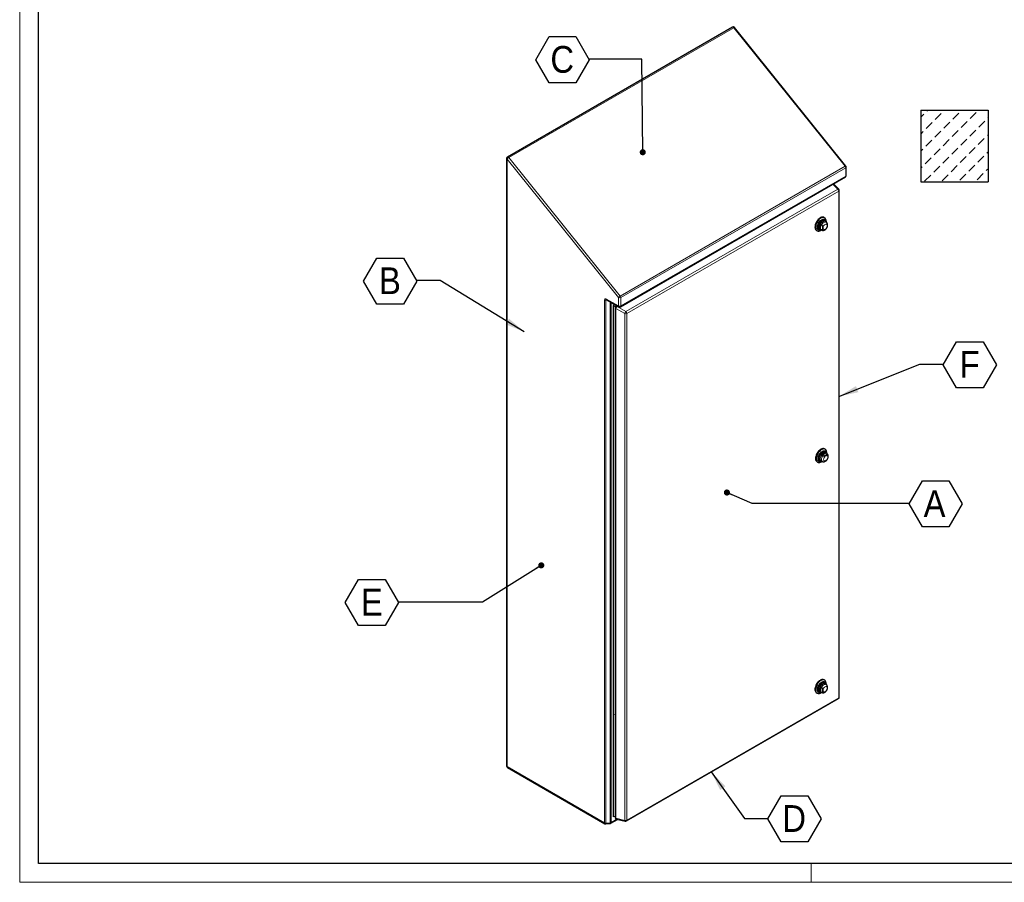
# Model space of a CAD drawing. Header units: millimetres. Extents: x 0 to 5887, y -1 to 4157.
# Tile 1 of 6: x 0 to 1838, y -1 to 1610. Entities that reach past the tile are written whole.
import ezdxf

# ---------------------------------------------------------------- set-up
doc = ezdxf.new("R2010")
doc.units = ezdxf.units.MM
doc.header["$LTSCALE"] = 7
doc.layers.add('FORMAT', color=7, linetype='Continuous')
doc.styles.add('SLDTEXTSTYLE3', font='Gothic.ttf', dxfattribs={"width": 0.913})
doc.styles.get("Standard").update_dxf_attribs({"font": 'Gothic.ttf'})
doc.dimstyles.new('SLDDIMSTYLE10', dxfattribs={"dimtxt": 0.18, "dimasz": 11.397436, "dimexe": 0, "dimexo": 0.0625, "dimgap": 0, "dimtad": 0, "dimtih": 1, "dimtoh": 1, "dimdec": 0, "dimrnd": 1e-09, "dimzin": 0, "dimdsep": 46, "dimtxsty": 'STANDARD', "dimblk1": 'DOT', "dimblk2": 'DOT', "dimsah": 1, "dimcen": 0.09, "dimadec": 0, "dimazin": 0, "dimtfac": 11.397436, "dimtdec": 0, "dimtofl": 0, "dimtmove": 0, "dimatfit": 3, "dimldrblk": 'DOT', "dimfxl": 1, "dimfrac": 2, "dimtolj": 1, "dimtzin": 0, "dimarcsym": 0})
doc.dimstyles.new('SLDDIMSTYLE9', dxfattribs={"dimtxt": 0.18, "dimasz": 37.041667, "dimexe": 0, "dimexo": 0.0625, "dimgap": 0, "dimtad": 0, "dimtih": 1, "dimtoh": 1, "dimdec": 0, "dimrnd": 1e-09, "dimzin": 0, "dimdsep": 46, "dimtxsty": 'STANDARD', "dimsah": 1, "dimcen": 0.09, "dimadec": 0, "dimazin": 0, "dimtfac": 37.041667, "dimtdec": 0, "dimtofl": 0, "dimtmove": 0, "dimatfit": 3, "dimfxl": 1, "dimfrac": 2, "dimtolj": 1, "dimtzin": 0, "dimarcsym": 0})

# ---------------------------------------------------------------- blocks, each defined once
blk = doc.blocks.new('SW_HATCH_0')
at = {"color": 0, "linetype": 'Continuous', "lineweight": 18}
for p, q in [((0, 0), (1.7, 1.7)), ((32.7, 1), (33.4, 1.7)), ((-11.2, -11.2), (-5.6, -5.6)), ((15.9, -15.9), (27.1, -4.6)), ((48.6, -14.9), (59.8, -3.7)), ((81.3, -13.9), (92.5, -2.7)), ((114, -13), (114.5, -12.5)), ((-1, -32.7), (10.3, -21.5)), ((31.7, -31.7), (43, -20.5)), ((47.6, -47.6), (58.9, -36.4)), ((64.5, -30.8), (75.7, -19.6)), ((80.3, -46.7), (91.6, -35.4)), ((97.2, -29.8), (108.4, -18.6)), ((-11.2, -43), (-6.6, -38.3)), ((-1.9, -65.4), (9.3, -54.2)), ((14.9, -48.6), (26.1, -37.4)), ((30.8, -64.5), (42, -53.2)), ((63.5, -63.5), (74.7, -52.3)), ((96.2, -62.5), (107.4, -51.3)), ((113.1, -45.7), (114.5, -44.2)), ((-11.2, -74.7), (-7.5, -71)), ((13.9, -81.3), (25.2, -70.1)), ((46.7, -80.3), (57.9, -69.1)), ((79.4, -79.4), (90.6, -68.1)), ((-2.9, -98.1), (8.3, -86.9)), ((29.8, -97.2), (41, -86)), ((62.5, -96.2), (73.8, -85)), ((95.2, -95.2), (106.5, -84)), ((112.1, -78.4), (114.5, -76)), ((-11.2, -106.5), (-8.5, -103.8)), ((13, -114), (24.2, -102.8)), ((45.7, -113.1), (56.9, -101.8)), ((78.4, -112.1), (89.6, -100.9)), ((111.1, -111.1), (114.5, -107.7)), ((-3.9, -130.9), (7.4, -119.6)), ((28.9, -129.9), (40.1, -118.7)), ((61.6, -128.9), (72.8, -117.7)), ((94.3, -128), (105.5, -116.7))]:
    blk.add_line(p, q, dxfattribs=at)
blk = doc.blocks.new('SW_NOTE_0_13')
at = {"layer": 'FORMAT', "color": 0}
for p, q in [((-99.2, -0.8), (-74.4, 42.2)), ((-74.4, 42.2), (-24.8, 42.2)), ((-24.8, 42.2), (0, -0.8)), ((-74.4, -43.7), (-99.2, -0.8)), ((0, -0.8), (-24.8, -43.7)), ((-24.8, -43.7), (-74.4, -43.7))]:
    blk.add_line(p, q, dxfattribs=at)
at = {"layer": 'FORMAT', "color": 0, "insert": (-50, 24.8), "char_height": 50, "attachment_point": 2, "style": 'SLDTEXTSTYLE3'}
blk.add_mtext('B', dxfattribs=at)
blk = doc.blocks.new('SW_NOTE_0_14')
at = {"layer": 'FORMAT', "color": 0}
for p, q in [((0, -0.8), (24.8, 42.2)), ((24.8, 42.2), (74.4, 42.2)), ((74.4, 42.2), (99.2, -0.8)), ((24.8, -43.7), (0, -0.8)), ((99.2, -0.8), (74.4, -43.7)), ((74.4, -43.7), (24.8, -43.7))]:
    blk.add_line(p, q, dxfattribs=at)
at = {"layer": 'FORMAT', "color": 0, "insert": (47.6, 24.8), "char_height": 50, "attachment_point": 2, "style": 'SLDTEXTSTYLE3'}
blk.add_mtext('A', dxfattribs=at)
blk = doc.blocks.new('_Dot')
at = {"color": 0, "linetype": 'ByBlock', "lineweight": -2}
blk.add_line((-0.5, 0), (-1, 0), dxfattribs=at)
at = {"color": 0, "linetype": 'ByBlock', "const_width": 0.5}
blk.add_lwpolyline([(-0.25, 0, 1), (0.25, 0, 1)], format="xyb", close=True, dxfattribs=at)
blk = doc.blocks.new('SW_NOTE_0_15')
at = {"layer": 'FORMAT', "color": 0}
for p, q in [((-99.2, -0.8), (-74.4, 42.2)), ((-74.4, 42.2), (-24.8, 42.2)), ((-24.8, 42.2), (0, -0.8)), ((-74.4, -43.7), (-99.2, -0.8)), ((0, -0.8), (-24.8, -43.7)), ((-24.8, -43.7), (-74.4, -43.7))]:
    blk.add_line(p, q, dxfattribs=at)
at = {"layer": 'FORMAT', "color": 0, "insert": (-49.5, 24.8), "char_height": 50, "attachment_point": 2, "style": 'SLDTEXTSTYLE3'}
blk.add_mtext('E', dxfattribs=at)
blk = doc.blocks.new('SW_NOTE_0_16')
at = {"layer": 'FORMAT', "color": 0}
for p, q in [((0, -0.8), (24.8, 42.2)), ((24.8, 42.2), (74.4, 42.2)), ((74.4, 42.2), (99.2, -0.8)), ((24.8, -43.7), (0, -0.8)), ((99.2, -0.8), (74.4, -43.7)), ((74.4, -43.7), (24.8, -43.7))]:
    blk.add_line(p, q, dxfattribs=at)
at = {"layer": 'FORMAT', "color": 0, "insert": (49.1, 24.8), "char_height": 50, "attachment_point": 2, "style": 'SLDTEXTSTYLE3'}
blk.add_mtext('F', dxfattribs=at)
blk = doc.blocks.new('SW_NOTE_0_17')
at = {"layer": 'FORMAT', "color": 0}
for p, q in [((-99.2, -0.8), (-74.4, 42.2)), ((-74.4, 42.2), (-24.8, 42.2)), ((-24.8, 42.2), (0, -0.8)), ((-74.4, -43.7), (-99.2, -0.8)), ((0, -0.8), (-24.8, -43.7)), ((-24.8, -43.7), (-74.4, -43.7))]:
    blk.add_line(p, q, dxfattribs=at)
at = {"layer": 'FORMAT', "color": 0, "insert": (-50.1, 24.8), "char_height": 50, "attachment_point": 2, "style": 'SLDTEXTSTYLE3'}
blk.add_mtext('C', dxfattribs=at)
blk = doc.blocks.new('SW_NOTE_0_18')
at = {"layer": 'FORMAT', "color": 0}
for p, q in [((0, -0.8), (24.8, 42.2)), ((24.8, 42.2), (74.4, 42.2)), ((74.4, 42.2), (99.2, -0.8)), ((24.8, -43.7), (0, -0.8)), ((99.2, -0.8), (74.4, -43.7)), ((74.4, -43.7), (24.8, -43.7))]:
    blk.add_line(p, q, dxfattribs=at)
at = {"layer": 'FORMAT', "color": 0, "insert": (49, 24.8), "char_height": 50, "attachment_point": 2, "style": 'SLDTEXTSTYLE3'}
blk.add_mtext('D', dxfattribs=at)

msp = doc.modelspace()

# ---------------------------------------------------------------- linework, layer by layer
at = {"color": 7, "linetype": 'Continuous', "lineweight": 18}
for p, q in [((0.024354, 4157.430332), (0.024354, -0.569668)), ((5852.024354, 34.430332), (35.024354, 34.430332)), ((1477.024354, 34.430332), (1477.024354, -0.569668)), ((0.024354, -0.569668), (5887.024354, -0.569668))]:
    msp.add_line(p, q, dxfattribs=at)
at = {"color": 7, "linetype": 'Continuous', "lineweight": 25}
for p, q in [((35.024354, 34.430332), (35.024354, 4122.430332)), ((1330.250875, 1595.664845), (910.229447, 1353.191636)), ((1541.978339, 1336.333859), (1334.088945, 1594.946289)), ((908.729325, 1350.593489), (908.729325, 216.57432)), ((1542.640147, 1318.884511), (1542.640147, 1334.454269)), ((1121.118597, 1073.813155), (1541.140025, 1316.286364)), ((1528.796749, 1292.988761), (1518.989276, 1303.499009)), ((1529.603366, 344.918466), (1529.603366, 1290.94204)), ((1502.297498, 1239.854838), (1501.236837, 1240.467144)), ((1505.416707, 1231.703475), (1503.342101, 1232.90112)), ((1505.197561, 1231.829986), (1505.197561, 1233.44501)), ((1506.036244, 1231.252286), (1505.398728, 1231.675326)), ((1487.237975, 1216.217776), (1488.298635, 1215.60547)), ((1496.570859, 1226.161112), (1494.732381, 1227.222442)), ((1494.732381, 1218.277686), (1494.732381, 1227.222442)), ((1494.732381, 1218.277686), (1496.570859, 1217.216355)), ((1494.842792, 1218.178289), (1496.917398, 1216.980645)), ((1495.299675, 1216.299511), (1496.698252, 1217.107155)), ((1096.150295, 1086.495326), (1118.118841, 1073.813155)), ((1110.972026, 1077.938923), (1107.616507, 1076.001823)), ((1107.616507, 1076.001823), (1107.616507, 312.910038)), ((1111.934803, 1073.50867), (1107.616507, 1076.001823)), ((1111.532957, 1072.008806), (1111.532957, 120.303395)), ((1114.888437, 1075.678027), (1113.033079, 1074.606952)), ((1496.575343, 796.364407), (1504.32131, 800.836059)), ((1496.575343, 796.364407), (1498.413821, 795.303077)), ((1503.417249, 807.744165), (1502.356589, 808.356471)), ((1506.159787, 799.774728), (1504.32131, 800.836059)), ((1506.536458, 799.592802), (1504.461852, 800.790447)), ((1506.317313, 799.719313), (1506.317313, 801.334338)), ((1488.357726, 784.107103), (1489.418386, 783.494797)), ((1495.962543, 786.067617), (1498.037149, 784.869972)), ((1496.419427, 784.188838), (1497.818003, 784.996482)), ((1498.108894, 784.856951), (1498.72326, 784.576593)), ((1502.297498, 376.763034), (1501.236837, 377.37534)), ((1505.416707, 368.611672), (1503.342101, 369.809317)), ((1505.197561, 368.738182), (1505.197561, 370.353207)), ((1487.237975, 353.125972), (1488.298635, 352.513666)), ((1496.570859, 363.069308), (1494.732381, 364.130639)), ((1494.732381, 364.130639), (1494.732381, 355.185882)), ((1494.732381, 355.185882), (1496.570859, 354.124552)), ((1494.842792, 355.086486), (1496.917398, 353.888841)), ((1495.299675, 353.207708), (1496.698252, 354.015351)), ((1132.445351, 113.91188), (1528.103244, 342.32032)), ((1107.616507, 312.910038), (1107.616507, 121.396822)), ((910.229447, 213.976173), (1092.265814, 108.888815)), ((1103.097828, 109.686072), (1115.691865, 116.956454)), ((1111.532957, 121.962616), (1107.616507, 121.396822)), ((1113.857387, 117.380451), (1130.269903, 113.587082)), ((1094.069497, 108.502384), (1101.901755, 109.299641)), ((5852.024354, 34.430332), (35.024354, 34.430332))]:
    msp.add_line(p, q, dxfattribs=at)
at = {"color": 8, "linetype": 'Continuous', "lineweight": 18}
for p, q in [((1332.811414, 1594.575828), (912.789986, 1352.102619)), ((1540.700807, 1335.963398), (1332.811414, 1594.575828)), ((1117.497399, 1090.756448), (909.608005, 1349.368877)), ((909.608005, 1349.368877), (909.608005, 215.349707)), ((912.789986, 1352.102619), (1120.679379, 1093.490189)), ((1120.679379, 1093.490189), (1540.700807, 1335.963398)), ((1541.761467, 1333.229657), (1121.740039, 1090.756448)), ((1541.761467, 1317.659898), (1541.761467, 1333.229657)), ((1121.740039, 1075.186689), (1541.761467, 1317.659898)), ((1131.313837, 1064.733356), (1526.971729, 1293.141795)), ((1528.724686, 1289.717428), (1133.066793, 1061.308988)), ((1526.971729, 1293.141795), (1517.895994, 1302.867871)), ((1528.724686, 343.693854), (1528.724686, 1289.717428)), ((1496.917737, 1216.980449), (1496.570859, 1217.216355)), ((1091.644372, 110.26235), (1091.644372, 1086.43689)), ((1096.665216, 1086.198069), (1094.286637, 1085.95595)), ((1094.286637, 1085.95595), (1094.286637, 109.78141)), ((1095.528853, 1087.868861), (1117.497399, 1075.186689)), ((1117.497399, 1075.186689), (1117.497399, 1090.756448)), ((1121.740039, 1090.756448), (1121.740039, 1075.186689)), ((1102.118895, 110.578666), (1102.118895, 1083.049727)), ((1103.719271, 1082.12585), (1103.719271, 111.059606)), ((1129.224744, 1061.114941), (1112.812228, 1070.590146)), ((1112.812228, 1070.590146), (1112.812228, 118.884736)), ((1116.167612, 1074.939575), (1114.901321, 1074.208561)), ((1114.901321, 1074.208561), (1131.313837, 1064.733356)), ((1129.224744, 115.091367), (1129.224744, 1061.114941)), ((1133.066793, 1061.308988), (1133.066793, 115.285414)), ((1506.159787, 799.774728), (1506.527571, 799.597911)), ((1496.917569, 353.888742), (1496.570859, 354.124552)), ((1133.066793, 115.285414), (1528.724686, 343.693854)), ((1107.616507, 312.910038), (1111.532957, 312.062361)), ((909.608005, 215.349707), (1091.644372, 110.26235)), ((1094.286637, 109.78141), (1102.118895, 110.578666)), ((1103.719271, 111.059606), (1114.436588, 117.246582)), ((1112.812228, 118.884736), (1129.224744, 115.091367))]:
    msp.add_line(p, q, dxfattribs=at)
at = {"color": 8, "linetype": 'Continuous', "lineweight": 18, "flags": 128}
for points in [[(1332.811414, 1594.575828), (1332.299792, 1595.115899), (1331.750753, 1595.516321), (1331.201715, 1595.749805), (1330.690093, 1595.80044), (1330.250875, 1595.664845)], [(1491.150187, 1222.368796), (1491.279262, 1223.956652), (1491.661527, 1225.632515), (1492.282292, 1227.331982), (1493.117702, 1228.989743), (1494.13565, 1230.542092), (1495.29702, 1231.929373), (1496.557179, 1233.098273), (1497.867702, 1234.003873), (1499.178224, 1234.61137), (1500.438383, 1234.897419), (1501.599753, 1234.851026), (1502.617702, 1234.473976), (1503.453111, 1233.780758), (1504.073876, 1232.798011), (1504.238849, 1232.383439)], [(1503.342101, 1232.90112), (1503.114194, 1233.019279), (1502.09765, 1233.285305), (1500.949765, 1233.212812), (1499.720705, 1232.804966), (1498.464188, 1232.079594), (1497.235128, 1231.068398), (1496.087243, 1229.815571), (1495.070699, 1228.375868), (1494.229924, 1226.812211), (1493.601666, 1225.19294), (1493.213381, 1223.588824), (1493.082039, 1222.06997)], [(1496.570859, 1226.161112), (1497.515591, 1227.747046), (1498.632611, 1229.172322), (1499.869214, 1230.369691), (1501.167053, 1231.282657), (1502.464892, 1231.868144), (1503.701495, 1232.098526), (1504.818515, 1231.962934), (1505.416536, 1231.703574)], [(1495.73954, 1217.660608), (1495.29702, 1217.596051), (1494.13565, 1217.642443), (1493.117702, 1218.019494), (1492.282292, 1218.712712), (1491.661527, 1219.695459), (1491.279262, 1220.929967), (1491.150187, 1222.368796)], [(1499.399286, 1220.872326), (1499.531803, 1222.111176), (1499.920325, 1223.418602), (1500.538373, 1224.705505), (1501.343829, 1225.884185), (1502.281803, 1226.874316), (1503.288373, 1227.608422), (1504.294943, 1228.036476), (1505.232917, 1228.129307), (1506.038373, 1227.880588), (1506.656422, 1227.307268), (1507.044943, 1226.448419), (1507.17746, 1225.36257), (1507.044943, 1224.12372), (1506.656422, 1222.816294), (1506.038373, 1221.529391), (1505.232917, 1220.350711), (1504.294943, 1219.36058), (1503.288373, 1218.626473), (1502.281803, 1218.198419), (1501.343829, 1218.105589), (1500.538373, 1218.354308), (1499.920325, 1218.927628), (1499.531803, 1219.786476), (1499.399286, 1220.872326)], [(1500.212197, 800.369629), (1498.962563, 799.496562), (1497.767544, 798.358314), (1496.679369, 797.004634), (1495.745594, 795.494682), (1495.007032, 793.894452), (1494.49596, 792.273881), (1494.234715, 790.703795), (1494.234715, 789.252815), (1494.49596, 787.984356), (1495.007032, 786.953855), (1495.745594, 786.206351), (1495.962543, 786.067617)], [(1498.073378, 784.849411), (1497.512725, 785.258797), (1496.836886, 786.158537), (1496.418191, 787.344813), (1496.276396, 788.761653), (1496.418191, 790.342206), (1496.836886, 792.011896), (1497.512725, 793.691943), (1498.413821, 795.303077)], [(1504.408124, 795.497749), (1505.414694, 795.925804), (1506.352668, 796.018634), (1507.158124, 795.769915), (1507.776173, 795.196595), (1508.164694, 794.337746), (1508.297212, 793.251897), (1508.164694, 792.013047), (1507.776173, 790.705621), (1507.158124, 789.418718), (1506.352668, 788.240038), (1505.414694, 787.249907), (1504.408124, 786.5158), (1503.401554, 786.087746), (1502.463581, 785.994916), (1501.658124, 786.243635), (1501.040076, 786.816955), (1500.651554, 787.675804), (1500.519037, 788.761653), (1500.651554, 790.000503), (1501.040076, 791.307929), (1501.658124, 792.594832), (1502.463581, 793.773512), (1503.401554, 794.763643), (1504.408124, 795.497749)], [(1495.73954, 354.568804), (1495.29702, 354.504248), (1494.13565, 354.55064), (1493.117702, 354.92769), (1492.282292, 355.620908), (1491.661527, 356.603655), (1491.279262, 357.838164), (1491.150187, 359.276993), (1491.279262, 360.864849), (1491.661527, 362.540711), (1492.282292, 364.240178), (1493.117702, 365.897939), (1494.13565, 367.450288), (1495.29702, 368.837569), (1496.557179, 370.00647), (1497.867702, 370.912069), (1499.178224, 371.519566), (1500.438383, 371.805615), (1501.599753, 371.759223), (1502.617702, 371.382173), (1503.453111, 370.688954), (1504.073876, 369.706207), (1504.238849, 369.291635)], [(1503.342101, 369.809317), (1503.114194, 369.927475), (1502.09765, 370.193502), (1500.949765, 370.121008), (1499.720705, 369.713163), (1498.464188, 368.987791), (1497.235128, 367.976594), (1496.087243, 366.723767), (1495.070699, 365.284064), (1494.229924, 363.720408), (1493.601666, 362.101136), (1493.213381, 360.49702), (1493.082039, 358.978167), (1493.213381, 357.610957), (1493.601666, 356.455146), (1494.229924, 355.561247), (1494.842792, 355.086486)], [(1496.570859, 363.069308), (1497.515591, 364.655242), (1498.632611, 366.080518), (1499.869214, 367.277887), (1501.167053, 368.190853), (1502.464892, 368.77634), (1503.701495, 369.006723), (1504.818515, 368.87113), (1505.416369, 368.611867)], [(1507.17746, 362.270767), (1507.044943, 361.031916), (1506.656422, 359.72449), (1506.038373, 358.437587), (1505.232917, 357.258907), (1504.294943, 356.268776), (1503.288373, 355.53467), (1502.281803, 355.106616), (1501.343829, 355.013785), (1500.538373, 355.262505), (1499.920325, 355.835824), (1499.531803, 356.694673), (1499.399286, 357.780522), (1499.531803, 359.019372), (1499.920325, 360.326799), (1500.538373, 361.613702), (1501.343829, 362.792381), (1502.281803, 363.782512), (1503.288373, 364.516619), (1504.294943, 364.944673), (1505.232917, 365.037503), (1506.038373, 364.788784), (1506.656422, 364.215464), (1507.044943, 363.356616), (1507.17746, 362.270767)]]:
    msp.add_lwpolyline(points, dxfattribs=at)
at = {"color": 7, "linetype": 'Continuous', "lineweight": 25, "flags": 128}
for points in [[(1501.236837, 1240.467144), (1500.801986, 1240.688765), (1499.528348, 1241.058706), (1498.117678, 1241.099303), (1496.606511, 1240.809505), (1495.033985, 1240.196817), (1493.440828, 1239.277107), (1491.868302, 1238.074196), (1490.357135, 1236.619237), (1488.946465, 1234.949915), (1487.672827, 1233.109463), (1486.569208, 1231.145548), (1485.664192, 1229.109034), (1484.981218, 1227.052667), (1484.537974, 1225.029704), (1484.34594, 1223.092541), (1484.41009, 1221.291347), (1484.728762, 1219.672773), (1485.293703, 1218.27874), (1486.090282, 1217.145352), (1487.097866, 1216.301963), (1487.237975, 1216.217776)], [(1505.197561, 1233.44501), (1505.069366, 1235.204758), (1504.688098, 1236.770916), (1504.063634, 1238.102924), (1503.212146, 1239.166283), (1502.155688, 1239.933451), (1500.921621, 1240.384561), (1499.541906, 1240.507928), (1498.052279, 1240.300358), (1496.491319, 1239.767226), (1494.899454, 1238.92234), (1493.317913, 1237.787582), (1491.787657, 1236.392342), (1490.348319, 1234.772756), (1489.037177, 1232.970771), (1487.888188, 1231.033056), (1486.931112, 1229.009798), (1486.190735, 1226.953397), (1485.686233, 1224.917114), (1485.430673, 1222.953688), (1485.430673, 1221.113969), (1485.686233, 1219.445606), (1486.190735, 1217.991809), (1486.931112, 1216.790229), (1487.888188, 1215.871988), (1489.037177, 1215.260867), (1490.348319, 1214.972694), (1491.787657, 1215.014933), (1493.317913, 1215.386489), (1494.899454, 1216.077739), (1495.299675, 1216.299511)], [(1496.689477, 1217.112221), (1495.613857, 1216.632121), (1494.208549, 1216.268717), (1492.895076, 1216.240894), (1491.715655, 1216.549545), (1490.708193, 1217.18475), (1489.90507, 1218.126092), (1489.332101, 1219.343317), (1489.0077, 1220.797302), (1488.942294, 1222.441314), (1489.137985, 1224.222514), (1489.588484, 1226.083653), (1490.279311, 1227.964911), (1491.188262, 1229.805824), (1492.286124, 1231.547223), (1493.537609, 1233.133138), (1494.902494, 1234.512597), (1496.336911, 1235.641263), (1497.794756, 1236.482859), (1499.229173, 1237.010335), (1500.594058, 1237.206739), (1501.845543, 1237.065758), (1502.943405, 1236.591923), (1503.852356, 1235.800463), (1504.543183, 1234.716817), (1504.993682, 1233.375813), (1505.188786, 1231.835051)], [(1495.898636, 1217.568763), (1495.701563, 1217.494372), (1494.383751, 1217.166593), (1493.157274, 1217.163792), (1492.063898, 1217.486063), (1491.140858, 1218.122432), (1490.419585, 1219.051229), (1489.924642, 1220.240823), (1489.672884, 1221.650706), (1489.672884, 1223.232864), (1489.924642, 1224.93342), (1490.419585, 1226.694463), (1491.140858, 1228.456024), (1492.063898, 1230.158113), (1493.157274, 1231.742769), (1494.383751, 1233.156027), (1495.701563, 1234.349762), (1497.065833, 1235.283322)], [(1497.560808, 1234.385173), (1496.256055, 1233.488084), (1494.998459, 1232.335678), (1493.833473, 1230.969604), (1492.803203, 1229.439237), (1491.944885, 1227.799888), (1491.289541, 1226.110807), (1490.860857, 1224.433042), (1490.674327, 1222.827232), (1490.736692, 1221.351415), (1491.045698, 1220.058931), (1491.590178, 1218.996493), (1492.350451, 1218.202501), (1493.299041, 1217.705652), (1494.401661, 1217.523903), (1495.618462, 1217.663824), (1495.699468, 1217.683741)], [(1497.065833, 1235.283322), (1498.430104, 1235.924915), (1499.747916, 1236.252694), (1500.974393, 1236.255495), (1502.067768, 1235.933224), (1502.990809, 1235.296855), (1503.712082, 1234.368058), (1504.207025, 1233.178464), (1504.397946, 1232.291594)], [(1504.198778, 1232.406571), (1503.832075, 1233.351458), (1503.176731, 1234.283895), (1502.318413, 1234.932251), (1501.288143, 1235.273094), (1500.123157, 1235.294103), (1498.865561, 1234.99452), (1497.560808, 1234.385173)], [(1494.732381, 1227.222442), (1494.128104, 1225.880892), (1493.68278, 1224.524748), (1493.410023, 1223.195459), (1493.318168, 1221.933656), (1493.410023, 1220.777907), (1493.68278, 1219.763537), (1494.128104, 1218.921552), (1494.732381, 1218.277686)], [(1502.356589, 808.356471), (1501.618047, 808.701073), (1500.306905, 808.989246), (1498.867567, 808.947008), (1497.337311, 808.575452), (1495.75577, 807.884201), (1494.163905, 806.891159), (1492.602945, 805.622045), (1491.113318, 804.109728), (1489.733603, 802.393377), (1488.499536, 800.517444), (1487.443078, 798.530514), (1486.59159, 796.484049), (1485.967126, 794.43105), (1485.585858, 792.424689), (1485.457662, 790.51693)], [(1506.317313, 801.334338), (1506.309284, 801.790006), (1506.11725, 803.505452), (1505.674006, 805.016656), (1504.991032, 806.284478), (1504.086015, 807.276082), (1502.982397, 807.965786), (1501.708759, 808.335727), (1500.298089, 808.376324), (1498.786922, 808.086526), (1497.214396, 807.473838), (1495.621239, 806.554128), (1494.048713, 805.351217), (1492.537546, 803.896258), (1491.126876, 802.226936), (1489.853238, 800.386484), (1488.74962, 798.422569), (1487.844603, 796.386055), (1487.161629, 794.329688), (1486.718385, 792.306726), (1486.526351, 790.369562), (1486.590501, 788.568368), (1486.909173, 786.949795), (1487.474115, 785.555761), (1488.270693, 784.422373), (1489.278278, 783.578984), (1490.470773, 783.047438), (1491.817293, 782.841501), (1493.282964, 782.966506), (1494.829827, 783.419218), (1496.417818, 784.187909), (1496.417818, 784.187909)], [(1490.053857, 789.904624), (1490.184537, 791.656752), (1490.572377, 793.503446), (1491.204912, 795.385351), (1492.061812, 797.241981), (1493.115535, 799.013662), (1494.332213, 800.643452), (1495.672742, 802.078967), (1497.094036, 803.274069), (1498.550413, 804.190346), (1499.995064, 804.798348), (1501.381557, 805.078534), (1502.665329, 805.021898), (1503.805118, 804.630261), (1504.764291, 803.916209), (1505.512018, 802.902694), (1506.024268, 801.622291), (1506.284577, 800.116152), (1506.308537, 799.724379)], [(1497.018387, 785.45809), (1496.153741, 785.179628), (1494.876146, 785.01363), (1493.711251, 785.174049), (1492.698723, 785.655423), (1491.873044, 786.441359), (1491.262331, 787.505092), (1490.887382, 788.810398), (1490.760963, 790.312828), (1490.887382, 791.961217), (1491.262331, 793.699432), (1491.873044, 795.468279), (1492.698723, 797.207523), (1493.711251, 798.857936), (1494.876146, 800.363315), (1496.153741, 801.672396), (1497.500527, 802.7406), (1498.870642, 803.531551), (1500.217429, 804.018313), (1501.495023, 804.184311), (1502.659918, 804.023892), (1503.672446, 803.542518), (1504.498125, 802.756583), (1505.108838, 801.692849), (1505.483787, 800.387543), (1505.517697, 800.180921)], [(1503.720341, 802.655156), (1503.670192, 802.687588), (1502.67964, 803.106909), (1501.544551, 803.208403), (1500.30595, 802.988402), (1499.008603, 802.454858), (1497.699399, 801.627054), (1496.425658, 800.534909), (1495.233414, 799.217897), (1494.165759, 797.723617), (1493.261281, 796.106077), (1492.55267, 794.423738), (1492.065536, 792.737406), (1491.817487, 791.108027), (1491.817487, 789.594493), (1492.065536, 788.251507), (1492.55267, 787.127606), (1493.261281, 786.263413), (1494.165759, 785.690161), (1495.233414, 785.428569), (1496.401931, 785.483934)], [(1496.776029, 785.534685), (1496.416771, 785.485378), (1495.255402, 785.531771), (1494.237453, 785.908821), (1493.402044, 786.602039), (1492.781279, 787.584786), (1492.399013, 788.819295), (1492.269938, 790.258124), (1492.399013, 791.84598), (1492.781279, 793.521842), (1493.402044, 795.221309), (1494.237453, 796.87907), (1495.255402, 798.431419), (1496.416771, 799.8187), (1497.676931, 800.9876), (1498.987453, 801.8932)], [(1504.32131, 800.836059), (1503.461646, 801.037583), (1502.509879, 801.002382), (1501.4951, 800.731533), (1500.448326, 800.233315), (1499.401552, 799.522954), (1498.386773, 798.622164), (1497.435007, 797.558478), (1496.575343, 796.364407)], [(1498.987453, 801.8932), (1500.297975, 802.500697), (1501.558134, 802.786746), (1502.719504, 802.740354), (1503.737453, 802.363303), (1504.572862, 801.670085), (1505.193627, 800.687338), (1505.330168, 800.352495)], [(1497.809228, 785.001548), (1497.094036, 784.663598), (1495.672742, 784.217708), (1494.332213, 784.105482), (1493.115535, 784.330524), (1492.061812, 784.885603), (1491.204912, 785.752878), (1490.572377, 786.904473), (1490.184537, 788.303376), (1490.053857, 789.904624)], [(1501.236837, 377.37534), (1501.095028, 377.453954), (1499.86096, 377.905064), (1498.481246, 378.028431), (1496.991619, 377.82086), (1495.430659, 377.287728), (1493.838794, 376.442842), (1492.257253, 375.308085), (1490.726997, 373.912845), (1489.287659, 372.293259), (1487.976517, 370.491273), (1486.827528, 368.553558), (1485.870451, 366.5303), (1485.130074, 364.4739), (1484.625573, 362.437617), (1484.370012, 360.47419), (1484.370012, 358.634472), (1484.625573, 356.966109), (1485.130074, 355.512311), (1485.870451, 354.310732), (1486.827528, 353.39249), (1487.237975, 353.125972)], [(1495.298067, 376.069921), (1493.710076, 375.005158), (1492.163213, 373.6719), (1490.697542, 372.104677), (1489.351022, 370.344081), (1488.158527, 368.435709), (1487.150942, 366.428988), (1486.354364, 364.37589), (1485.789422, 362.329589), (1485.47075, 360.343085), (1485.4066, 358.467825), (1485.598634, 356.752379), (1486.041878, 355.241175), (1486.724852, 353.973353), (1487.629869, 352.981749), (1488.733487, 352.292045), (1490.007125, 351.922104), (1491.417795, 351.881506), (1492.928962, 352.171305), (1494.501488, 352.783993), (1495.299675, 353.207708)], [(1496.689477, 354.020417), (1495.256354, 353.418463), (1493.869861, 353.138277), (1492.586089, 353.194913), (1491.4463, 353.58655), (1490.487127, 354.300601), (1489.7394, 355.314116), (1489.22715, 356.59452), (1488.966841, 358.100659), (1488.966841, 359.784124), (1489.22715, 361.590808), (1489.7394, 363.462643), (1490.487127, 365.339466), (1491.4463, 367.160955), (1492.586089, 368.868564), (1493.869861, 370.407412), (1495.256354, 371.728036), (1496.701005, 372.787993), (1498.157382, 373.553213), (1499.578676, 373.999102), (1500.919205, 374.111329), (1502.135883, 373.886286), (1503.189606, 373.331207), (1504.046506, 372.463933), (1504.679041, 371.312338), (1505.066881, 369.913435), (1505.188786, 368.743248)], [(1489.641212, 359.331697), (1489.767631, 360.980086), (1490.14258, 362.718301), (1490.753293, 364.487148), (1491.578972, 366.226392), (1492.5915, 367.876805), (1493.756395, 369.382184), (1495.033989, 370.691265), (1496.380776, 371.759469), (1497.750891, 372.55042), (1499.097677, 373.037182), (1500.375272, 373.20318), (1501.540167, 373.042761), (1502.552695, 372.561387), (1503.378374, 371.775452), (1503.989087, 370.711719), (1504.364036, 369.406412), (1504.397946, 369.19979)], [(1504.198778, 369.314768), (1504.075918, 369.697067), (1503.531439, 370.759505), (1502.771165, 371.553497), (1501.822576, 372.050346), (1500.719955, 372.232095), (1499.503154, 372.092174), (1498.216152, 371.635642), (1496.905464, 370.878998), (1495.618462, 369.849589), (1494.401661, 368.584621), (1493.299041, 367.129814), (1492.350451, 365.537746), (1491.590178, 363.865961), (1491.045698, 362.174881), (1490.736692, 360.525626), (1490.674327, 358.977803), (1490.860857, 357.587357), (1491.289541, 356.40454), (1491.944885, 355.472103), (1492.803203, 354.823747), (1493.833473, 354.482904), (1494.998459, 354.461895), (1495.699468, 354.591937)], [(1505.197561, 370.353207), (1505.125383, 371.689463), (1504.806711, 373.308036), (1504.24177, 374.70207), (1503.445191, 375.835458), (1502.437606, 376.678847), (1501.245112, 377.210393), (1499.898591, 377.41633), (1498.43292, 377.291324), (1496.886057, 376.838613), (1495.298067, 376.069921)], [(1495.898636, 354.47696), (1495.033989, 354.198497), (1493.756395, 354.032499), (1492.5915, 354.192919), (1491.578972, 354.674292), (1490.753293, 355.460228), (1490.14258, 356.523961), (1489.767631, 357.829268), (1489.641212, 359.331697)], [(1494.732381, 364.130639), (1494.128104, 362.789089), (1493.68278, 361.432944), (1493.410023, 360.103655), (1493.318168, 358.841852), (1493.410023, 357.686103), (1493.68278, 356.671734), (1494.128104, 355.829748), (1494.732381, 355.185882)]]:
    msp.add_lwpolyline(points, dxfattribs=at)
at = {"color": 7, "linetype": 'Continuous', "lineweight": 25}
for centre, radius, start, end in [((1331.750753, 1593.066699), 3, 38.794571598, 119.997311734), ((911.729325, 1350.593489), 3, 119.997311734, 180), ((1539.640147, 1334.454269), 3, 0, 38.794571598), ((1539.640147, 1318.884511), 3, 299.997311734, 0), ((1526.603366, 1290.94204), 3, 0, 43.018972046), ((1114.532957, 1072.008806), 3, 119.997311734, 180), ((1119.618719, 1076.411301), 3, 240.002688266, 299.997311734), ((1492.368437, 789.782676), 6.949672, 173.935208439, 234.752611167), ((1526.603366, 344.918466), 3, 299.997311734, 0), ((911.729325, 216.57432), 3, 180, 240.002688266), ((1114.532957, 120.303395), 3, 180, 256.985945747), ((1130.945473, 116.510027), 3, 256.985945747, 299.997311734), ((1093.765692, 111.486962), 3, 240.002688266, 275.812198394), ((1101.59795, 112.284218), 3, 275.812198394, 299.997311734)]:
    msp.add_arc(centre, radius, start, end, dxfattribs=at)
at = {"color": 8, "linetype": 'Continuous', "lineweight": 18}
for centre, radius, start, end in [((1333.831134, 1593.447338), 1.52096, 80.240932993, 132.101441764), ((910.230697, 1350.743209), 1.508818, 185.694799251, 245.625341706), ((918.529319, 1342.203505), 11.442569, 120.104407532, 141.229454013), ((910.795117, 1350.966935), 2.295491, 29.65297254, 104.266152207), ((1541.720528, 1334.834908), 1.52096, 80.240932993, 132.101441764), ((1537.161669, 1333.017621), 4.604683, 2.639287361, 39.772072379), ((1541.138776, 1334.603988), 1.508818, 294.374658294, 354.305200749), ((1540.291462, 1317.497638), 1.478934, 305.013332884, 6.298847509), ((1541.138776, 1319.03423), 1.508818, 294.374658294, 354.305200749), ((1527.765105, 1291.644526), 1.694479, 52.495253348, 117.918289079), ((1524.038595, 1289.479445), 4.69213, 2.907262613, 51.309163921), ((1528.103767, 1291.090487), 1.506929, 294.333235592, 354.34662345), ((1500.274664, 1232.719499), 3.691469, 38.334491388, 58.083147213), ((1493.722679, 1221.977952), 4.74849, 245.169758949, 294.898621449), ((1497.288292, 1221.62889), 4.229317, 174.013677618, 234.674141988), ((1093.740578, 1090.454642), 4.531712, 242.447328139, 276.920802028), ((1096.998859, 1087.706601), 1.478934, 173.701152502, 234.986667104), ((1126.418712, 1083.591076), 11.442569, 120.104407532, 141.229454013), ((1119.618719, 1094.850581), 4.611066, 242.609672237, 297.390327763), ((1117.140241, 1090.544412), 4.604683, 2.639287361, 39.772072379), ((1113.186462, 1072.213729), 1.666154, 187.064791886, 257.02009499), ((1119.724278, 1069.011749), 7.089977, 132.863186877, 167.136812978), ((1113.668362, 1073.006368), 1.722049, 44.276173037, 111.648479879), ((1118.967404, 1075.024429), 1.478934, 173.701152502, 234.986667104), ((1119.618719, 1079.280822), 4.611066, 242.609672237, 297.390327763), ((1120.312983, 1075.004997), 1.438577, 304.05635082, 7.255829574), ((1136.136794, 1059.536543), 7.089977, 132.863186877, 167.136812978), ((1130.929856, 1065.486947), 4.692744, 248.693880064, 297.08878256), ((1128.380702, 1061.071005), 4.69213, 2.907262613, 51.309163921), ((1502.696699, 796.947851), 4.22863, 65.327622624, 125.982835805), ((1501.234341, 800.431332), 3.926983, 28.906186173, 57.470237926), ((1494.842447, 789.84264), 4.726145, 245.043823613, 295.024197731), ((1499.513315, 368.895585), 4.72535, 4.93202688, 54.342209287), ((1493.722694, 358.861516), 4.726152, 245.04412667, 295.024180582), ((1527.224753, 343.545134), 1.507288, 305.649756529, 5.662423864), ((1528.140037, 345.040889), 1.468441, 293.462125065, 355.217733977), ((910.230697, 216.724039), 1.508818, 185.694799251, 245.625341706), ((911.078011, 215.187447), 1.478934, 173.701152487, 234.98666712), ((1093.114378, 110.100089), 1.478934, 173.701152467, 234.98666714), ((1093.740578, 114.280102), 4.531712, 242.447328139, 276.920802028), ((1100.201, 110.246323), 1.946477, 330.898613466, 9.83090466), ((1101.775554, 114.624342), 4.060219, 274.850849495, 298.601979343), ((1102.292214, 110.877914), 1.438577, 304.056350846, 7.255829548), ((1113.236674, 120.553597), 1.721991, 188.354540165, 255.730346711), ((1114.453605, 118.90992), 1.64157, 180.879030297, 248.703174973), ((1130.929856, 119.463374), 4.692744, 248.693880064, 297.08878256), ((1130.866121, 115.116551), 1.64157, 180.879030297, 248.703174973), ((1131.607529, 115.118294), 1.468802, 304.778924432, 6.533255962), ((1092.368742, 109.449066), 1.946477, 330.898613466, 9.83090466)]:
    msp.add_arc(centre, radius, start, end, dxfattribs=at)
for centre, major_axis, ratio, start_param, end_param in [((1095.528853, 1084.194427), (-3.218008, 3.915757), 0.5556237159, 5.3068922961, 6.8776886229), ((1097.650173, 1085.419039), (3.356491, -0.615021), 0.3537957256, 2.259554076, 3.2063292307)]:
    msp.add_ellipse(centre, major_axis=major_axis, ratio=ratio, start_param=start_param, end_param=end_param, dxfattribs=at)
at = {"color": 7, "linetype": 'Continuous', "lineweight": 25}
for points, knots in [([(1504.297362, 1232.34966), (1504.264858, 1232.53966), (1504.167171, 1233.110691), (1503.821985, 1233.958081), (1503.375371, 1234.764278), (1502.984158, 1235.141158), (1502.844791, 1235.27542)], [0, 0, 0, 0, 0.1621457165, 0.4873143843, 0.817358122, 1, 1, 1, 1]), ([(1507.435931, 1223.373863), (1507.536397, 1223.709629), (1507.757146, 1224.447393), (1507.772461, 1225.766275), (1507.73727, 1227.116379), (1507.580689, 1228.321095), (1507.275069, 1229.427496), (1506.877267, 1230.283145), (1506.436912, 1230.930362), (1506.146004, 1231.161614), (1506.034612, 1231.250162)], [0, 0, 0, 0, 0.1548108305, 0.3401593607, 0.498494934, 0.6592570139, 0.7651520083, 0.8717250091, 0.9508821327, 1, 1, 1, 1]), ([(1492.022265, 1217.582767), (1492.335989, 1217.471006), (1493.008445, 1217.23145), (1494.146976, 1217.226374), (1495.096682, 1217.355021), (1495.648238, 1217.571907), (1495.793942, 1217.629202)], [0, 0, 0, 0, 0.2690523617, 0.5767033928, 0.8881774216, 1, 1, 1, 1]), ([(1496.570859, 1226.161112), (1496.68941, 1226.082086), (1496.962489, 1225.900052), (1497.371655, 1225.443392), (1497.82527, 1224.726268), (1498.294441, 1223.537817), (1498.532323, 1222.07013), (1498.586784, 1220.596479), (1498.5431, 1219.289332), (1498.388781, 1218.263365), (1498.082174, 1217.514001), (1497.686393, 1217.104978), (1497.183264, 1216.984214), (1496.79849, 1217.08911), (1496.59364, 1217.203621), (1496.570859, 1217.216355)], [0, 0, 0, 0, 0.0369264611, 0.0850591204, 0.1377155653, 0.2227588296, 0.3675852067, 0.4999338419, 0.6129938, 0.7277864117, 0.803401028, 0.8794997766, 0.9360221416, 0.9928849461, 1, 1, 1, 1]), ([(1496.928084, 1216.998688), (1497.240088, 1216.834645), (1497.909463, 1216.482707), (1499.063008, 1216.292123), (1500.280557, 1216.342698), (1501.506714, 1216.662874), (1502.731574, 1217.243787), (1503.932778, 1218.090686), (1505.062965, 1219.181453), (1506.062537, 1220.468821), (1506.901553, 1221.87508), (1507.28578, 1222.867964), (1507.474809, 1223.356434)], [0, 0, 0, 0, 0.0799824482, 0.1715948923, 0.2630410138, 0.3577301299, 0.4581227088, 0.5644555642, 0.6741686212, 0.7840111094, 0.8937397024, 1, 1, 1, 1]), ([(1095.633999, 1086.724048), (1095.624284, 1086.723974), (1095.580282, 1086.723638), (1095.789159, 1086.689927), (1096.037528, 1086.556092), (1096.150295, 1086.495326)], [0, 0, 0, 0, 0.1339712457, 0.6067967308, 1, 1, 1, 1]), ([(1506.159787, 799.774728), (1506.269169, 799.700997), (1506.521128, 799.531159), (1506.739386, 799.184744), (1506.798759, 798.695286), (1506.473304, 797.965711), (1505.559123, 797.163313), (1504.364659, 796.410885), (1503.167175, 795.770029), (1502.047244, 795.301679), (1500.938426, 795.015573), (1499.990581, 794.925352), (1499.131349, 795.010229), (1498.645057, 795.173749), (1498.436963, 795.290133), (1498.413821, 795.303077)], [0, 0, 0, 0, 0.0369264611, 0.0850591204, 0.1377155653, 0.2227588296, 0.3675852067, 0.4999338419, 0.6129938, 0.7277864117, 0.803401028, 0.8794997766, 0.9360221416, 0.9928849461, 1, 1, 1, 1]), ([(1505.414522, 800.252302), (1505.382534, 800.437529), (1505.284839, 801.003213), (1504.94901, 801.856521), (1504.384545, 802.768561), (1503.882515, 803.365681), (1503.533454, 803.575563), (1503.488725, 803.602458)], [0, 0, 0, 0, 0.1317928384, 0.4024970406, 0.6772597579, 0.9586433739, 1, 1, 1, 1]), ([(1505.420448, 800.237062), (1505.320746, 800.526899), (1505.109975, 801.139619), (1504.58455, 801.906128), (1504.114554, 802.429337), (1503.779177, 802.599787), (1503.725252, 802.627194)], [0, 0, 0, 0, 0.2855231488, 0.6036009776, 0.9362630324, 1, 1, 1, 1]), ([(1506.297025, 787.275316), (1506.600891, 787.646273), (1507.246975, 788.435007), (1508.036782, 789.823081), (1508.673341, 791.342139), (1509.080303, 792.921103), (1509.22142, 794.453835), (1509.092714, 795.872604), (1508.723865, 797.124725), (1508.120251, 798.200732), (1507.382337, 799.055378), (1506.772234, 799.414308), (1506.504059, 799.572077)], [0, 0, 0, 0, 0.0973810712, 0.2070526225, 0.3174712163, 0.4295040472, 0.5444369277, 0.6483330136, 0.7464689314, 0.839457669, 0.9294327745, 1, 1, 1, 1]), ([(1493.142016, 785.472094), (1493.45574, 785.360333), (1494.128196, 785.120777), (1495.266728, 785.115701), (1496.216433, 785.244348), (1496.767989, 785.461234), (1496.913693, 785.518529)], [0, 0, 0, 0, 0.2690523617, 0.5767033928, 0.8881774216, 1, 1, 1, 1]), ([(1498.713474, 784.554872), (1498.745661, 784.539969), (1498.948207, 784.446191), (1499.4397, 784.356883), (1500.281829, 784.31758), (1501.548762, 784.507906), (1502.935482, 785.034964), (1504.24593, 785.723063), (1505.334913, 786.419882), (1506.040664, 786.924137), (1506.267215, 787.239489), (1506.294415, 787.277352)], [0, 0, 0, 0, 0.0127081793, 0.0799685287, 0.1535503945, 0.272389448, 0.4747691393, 0.6597124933, 0.8177019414, 0.9781125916, 1, 1, 1, 1]), ([(1504.297362, 369.257856), (1504.264812, 369.447811), (1504.166985, 370.018704), (1503.823675, 370.867946), (1503.332849, 371.733417), (1502.885679, 372.157974), (1502.692165, 372.341702)], [0, 0, 0, 0, 0.15165893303, 0.4557972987, 0.76449543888, 1, 1, 1, 1]), ([(1506.026461, 368.149219), (1505.887445, 368.285437), (1505.70182, 368.467326), (1505.465388, 368.56828), (1505.406021, 368.593629)], [0, 0, 0, 0, 0.7489054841, 1, 1, 1, 1]), ([(1507.44485, 360.318064), (1507.541591, 360.642408), (1507.758305, 361.368989), (1507.772217, 362.67466), (1507.737333, 364.024527), (1507.580678, 365.229301), (1507.275071, 366.335689), (1506.877269, 367.191348), (1506.436835, 367.838652), (1506.145836, 368.069966), (1506.034356, 368.158581)], [0, 0, 0, 0, 0.150254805, 0.3365939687, 0.4957757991, 0.6573971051, 0.7638580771, 0.8710006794, 0.9505808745, 1, 1, 1, 1]), ([(1492.255914, 354.421566), (1492.493447, 354.338921), (1493.090479, 354.131195), (1494.147721, 354.137203), (1495.096625, 354.263017), (1495.648226, 354.480062), (1495.793942, 354.537398)], [0, 0, 0, 0, 0.2175876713, 0.5468998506, 0.8803041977, 1, 1, 1, 1]), ([(1496.570859, 363.069308), (1496.68941, 362.990282), (1496.962489, 362.808248), (1497.371655, 362.351589), (1497.82527, 361.634465), (1498.294441, 360.446013), (1498.532323, 358.978327), (1498.586784, 357.504675), (1498.5431, 356.197528), (1498.388781, 355.171561), (1498.082174, 354.422198), (1497.686393, 354.013174), (1497.183264, 353.892411), (1496.79849, 353.997306), (1496.59364, 354.111817), (1496.570859, 354.124552)], [0, 0, 0, 0, 0.0369264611, 0.0850591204, 0.1377155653, 0.2227588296, 0.3675852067, 0.4999338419, 0.6129938, 0.7277864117, 0.803401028, 0.8794997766, 0.9360221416, 0.9928849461, 1, 1, 1, 1]), ([(1496.935377, 353.916991), (1497.02877, 353.851584), (1497.457583, 353.551269), (1498.369674, 353.30139), (1499.574641, 353.183501), (1500.8003, 353.356336), (1502.025928, 353.784167), (1503.245743, 354.478805), (1504.422247, 355.432984), (1505.506271, 356.613023), (1506.434311, 357.966127), (1507.106735, 359.218815), (1507.369608, 360.019308), (1507.465184, 360.310354)], [0, 0, 0, 0, 0.0258689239, 0.1187770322, 0.2095836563, 0.3017320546, 0.3983232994, 0.5010575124, 0.6089006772, 0.7184663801, 0.827860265, 0.9374128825, 1, 1, 1, 1])]:
    msp.add_open_spline(points, degree=3, knots=knots, dxfattribs=at)
at = {"layer": 'FORMAT'}
for p, q in [((1681.687777, 1440.619116), (1807.471389, 1440.619116)), ((1681.687777, 1440.619116), (1681.687777, 1306.670389)), ((1807.471389, 1440.619116), (1807.471389, 1306.670389)), ((1681.687777, 1306.670389), (1807.471389, 1306.670389))]:
    msp.add_line(p, q, dxfattribs=at)
at = {"layer": 'FORMAT', "flags": 128}
msp.add_lwpolyline([(1659.9465, 706.525974), (1367.105962, 706.525974), (1319.947285, 727.023159)], dxfattribs=at)

# ---------------------------------------------------------------- block references
at = {"color": 7, "linetype": 'Continuous', "lineweight": 18}
msp.add_blockref('SW_HATCH_0', (1692.932161, 1438.932161), dxfattribs=at)
at = {"layer": 'FORMAT'}
for name, p in [('SW_NOTE_0_17', (1062.670133, 1535.734899)), ('SW_NOTE_0_13', (741.067699, 1122.550314)), ('SW_NOTE_0_16', (1723.841023, 966.363702)), ('SW_NOTE_0_14', (1659.9465, 706.525974)), ('SW_NOTE_0_15', (706.99062, 522.651734)), ('SW_NOTE_0_18', (1396.559076, 118.696359))]:
    msp.add_blockref(name, p, dxfattribs=at)
at = {"layer": 'FORMAT', "xscale": 11.3974358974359, "yscale": 11.3974358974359, "rotation": 156.5081654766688}
msp.add_blockref('_Dot', (1319.947285, 727.023159, 54.456505), dxfattribs=at)

# ---------------------------------------------------------------- leaders
at = {"layer": 'FORMAT'}
for points, dimstyle in [([(1162.910783, 1362.200931), (1161.019422, 1535.734899), (1062.670133, 1535.734899)], 'SLDDIMSTYLE10'), ([(941.781364, 1027.025436), (784.817699, 1122.550314), (741.067699, 1122.550314)], 'SLDDIMSTYLE9'), ([(1528.724686, 906.284253), (1680.091023, 966.363702), (1723.841023, 966.363702)], 'SLDDIMSTYLE9'), ([(973.487292, 591.074732), (863.916212, 522.651734), (706.99062, 522.651734)], 'SLDDIMSTYLE10'), ([(1290.863241, 205.364581), (1352.809076, 118.696359), (1396.559076, 118.696359)], 'SLDDIMSTYLE9')]:
    msp.add_leader(points, dimstyle=dimstyle, dxfattribs=at)

doc.saveas('drawing.dxf')
